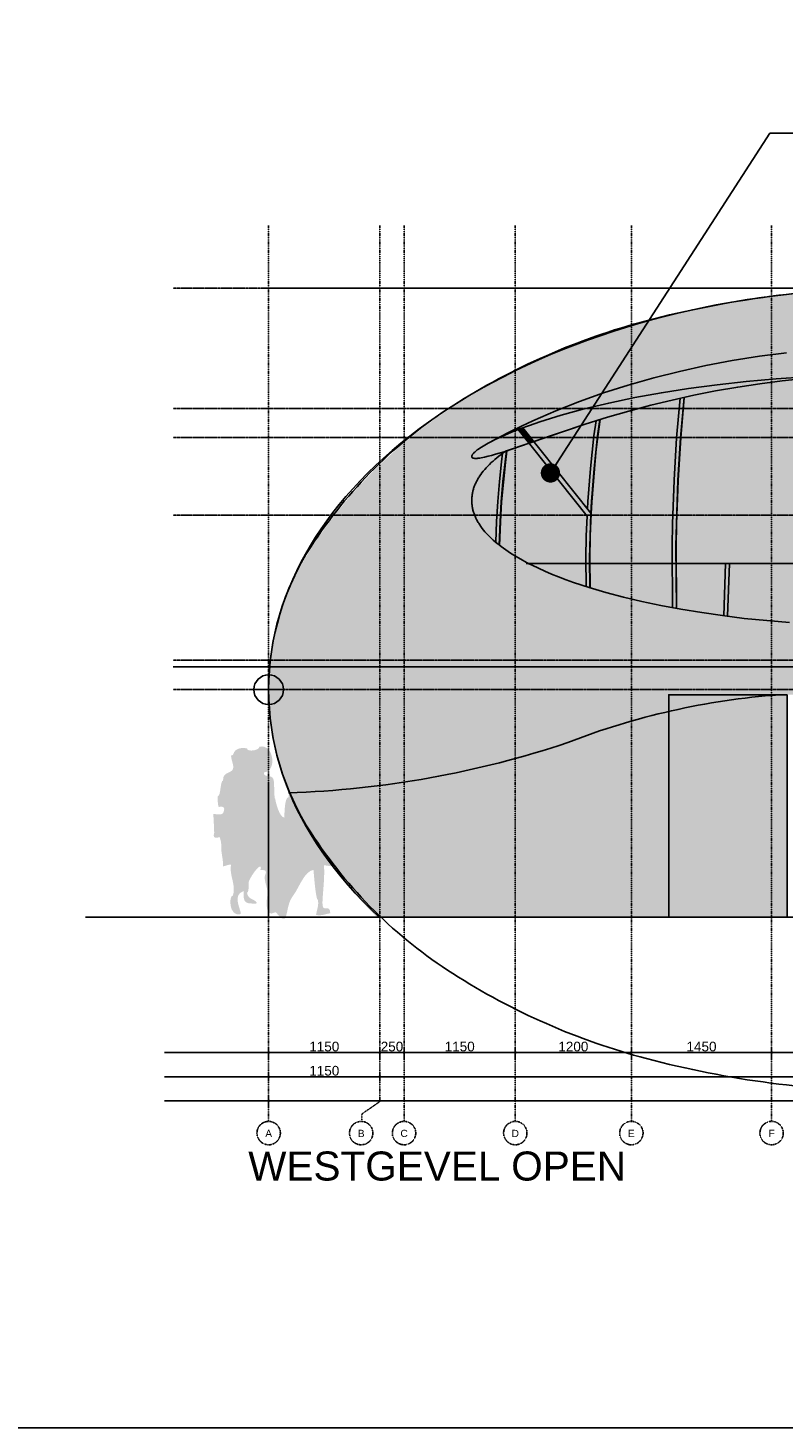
# Model space of a CAD drawing. Header units: metres. Extents: x 135527 to 1530300, y -118103 to -69281.
# Tile 66 of 88: x 200288 to 208094, y -99616 to -85147. Entities that reach past the tile are written whole.
import ezdxf
from ezdxf.enums import TextEntityAlignment as Align

# ---------------------------------------------------------------- set-up
doc = ezdxf.new("R2010")
doc.units = ezdxf.units.M
doc.header["$LTSCALE"] = 0.1
doc.header["$PDMODE"] = 35
for name, pattern in [('ACAD_ISO03W100', [30, 12, -18]), ('DASHDOT', [1, 0.5, -0.25, 0, -0.25]), ('DASHDOT2', [12.7, 6.35, -3.175, 0, -3.175]), ('HIDDEN', [0.375, 0.25, -0.125]), ('HIDDEN2', [4.7625, 3.175, -1.5875])]:
    doc.linetypes.add(name, pattern=pattern)
doc.layers.get('DEFPOINTS').update_dxf_attribs({"color": 6})
for name, color, linetype in [('_01-STRAMIENEN', 8, 'DASHDOT2'), ('_02-section-thick', 3, 'Continuous'), ('_02Constructie', 2, 'Continuous'), ('_03-PROJECTION', 1, 'Continuous'), ('_04-HIDDEN', 7, 'HIDDEN2'), ('_05-TEXT', 8, 'Continuous'), ('_05text100', 8, 'Continuous'), ('_06-DIMENSIONS', 7, 'Continuous'), ('_11-BLOCKS', 7, 'Continuous')]:
    doc.layers.add(name, color=color, linetype=linetype)
doc.layers.add('_01Hulplijnen', color=6, linetype='Continuous', plot=False)
doc.layers.add('_07Mensen', color=8, linetype='Continuous', transparency=0.5)
for name, color, linetype, true_color in [('_09_afdruiprand', 7, 'Continuous', 0xd49d1c), ('_09_hatch_kleur', 7, 'Continuous', 0x87ded1), ('_09_hatch_zand_licht', 7, 'Continuous', 0xf4e799)]:
    doc.layers.add(name, color=color, linetype=linetype, true_color=true_color)
doc.styles.add('NIO 1_100 groot', font='arial.ttf', dxfattribs={"height": 300})
doc.styles.add('NIO 1_100 klein', font='arial.ttf', dxfattribs={"height": 200})
doc.styles.add('NIOstandard', font='arial.ttf')
doc.dimstyles.new('NIO-5-KLEIN', dxfattribs={"dimtxt": 10, "dimasz": 1, "dimexe": 2, "dimexo": 5, "dimgap": 1, "dimtad": 1, "dimdec": 0, "dimzin": 0, "dimdsep": 46, "dimtxsty": 'NIOstandard', "dimblk1": 'MAATSTR', "dimblk2": 'MAATSTR', "dimsah": 1, "dimcen": 0, "dimdle": 1.5, "dimse1": 1, "dimse2": 1, "dimclrd": 7, "dimclre": 256, "dimclrt": 256, "dimazin": 0, "dimtfac": 1, "dimtdec": 0, "dimtofl": 0, "dimtmove": 1, "dimatfit": 2, "dimldrblk": 'MAATSTR', "dimfxl": 1, "dimtvp": 1, "dimtolj": 1, "dimtzin": 0, "dimarcsym": 0})
doc.dimstyles.new('NIO-50-KLEIN', dxfattribs={"dimtxt": 100, "dimasz": 10, "dimexe": 2, "dimexo": 5, "dimgap": 10, "dimtad": 1, "dimdec": 0, "dimzin": 0, "dimdsep": 46, "dimtxsty": 'NIOstandard', "dimblk1": 'MAATSTR', "dimblk2": 'MAATSTR', "dimsah": 1, "dimcen": 0, "dimdle": 1.5, "dimse1": 1, "dimse2": 1, "dimclrd": 7, "dimclre": 256, "dimclrt": 256, "dimazin": 0, "dimtfac": 1, "dimtdec": 0, "dimtofl": 0, "dimtmove": 1, "dimatfit": 2, "dimldrblk": 'MAATSTR', "dimfxl": 1, "dimtvp": 1, "dimtolj": 1, "dimtzin": 0, "dimarcsym": 0})

# ---------------------------------------------------------------- blocks, each defined once
blk = doc.blocks.new('as')
at = {"layer": '_01-STRAMIENEN', "ltscale": 0.4}
blk.add_circle((0, 1209), 1209, dxfattribs=at)
at = {"layer": '_01-STRAMIENEN', "ltscale": 0.4, "style": 'NIOstandard'}
blk.add_attdef('R01', text='', height=750, dxfattribs=at).set_placement((0, 801), align=Align.CENTER)
blk = doc.blocks.new('refpoint')
at = {"layer": '_01Hulplijnen'}
for p, q in [((0, 307), (0, -307)), ((307, 0), (-307, 0))]:
    blk.add_line(p, q, dxfattribs=at)
blk.add_circle((0, 0), 307, dxfattribs=at)
blk = doc.blocks.new('MAATSTR')
at = {"linetype": 'Continuous'}
for p, q in [((0, 5), (0, -5)), ((-4.167, 0), (4.167, 0))]:
    blk.add_line(p, q, dxfattribs=at)
at = {"linetype": 'Continuous', "const_width": 1.5}
blk.add_lwpolyline([(-0.75, 0, 1), (0.75, 0, 1)], format="xyb", close=True, dxfattribs=at)
blk = doc.blocks.new('*D327')
at = {"layer": '_06-DIMENSIONS', "color": 7, "lineweight": -2, "transparency": 16777216}
blk.add_line((-1790, -1400), (-660, -1400), dxfattribs=at)
at = {"layer": 'DEFPOINTS', "color": 0, "transparency": 16777216}
for p in [(-1800, 0), (-650, 0), (-650, -1400)]:
    blk.add_point(p, dxfattribs=at)
at = {"layer": '_06-DIMENSIONS', "color": 7, "lineweight": -2, "transparency": 16777216, "xscale": 10, "yscale": 10, "zscale": 10, "rotation": 180}
blk.add_blockref('MAATSTR', (-1800, -1400), dxfattribs=at)
at = {"layer": '_06-DIMENSIONS', "color": 7, "lineweight": -2, "transparency": 16777216, "xscale": 10, "yscale": 10, "zscale": 10}
blk.add_blockref('MAATSTR', (-650, -1400), dxfattribs=at)
at = {"layer": '_06-DIMENSIONS', "transparency": 16777216, "insert": (-1225, -1339), "char_height": 100, "attachment_point": 5, "style": 'NIOstandard'}
blk.add_mtext('\\A1;1150', dxfattribs=at)
blk = doc.blocks.new('*D328')
at = {"layer": '_06-DIMENSIONS', "color": 7, "lineweight": -2, "transparency": 16777216}
blk.add_line((-390, -1400), (740, -1400), dxfattribs=at)
at = {"layer": 'DEFPOINTS', "color": 0, "transparency": 16777216}
for p in [(-400, 0), (750, -1400), (750, -1400)]:
    blk.add_point(p, dxfattribs=at)
at = {"layer": '_06-DIMENSIONS', "color": 7, "lineweight": -2, "transparency": 16777216, "xscale": 10, "yscale": 10, "zscale": 10, "rotation": 180}
blk.add_blockref('MAATSTR', (-400, -1400), dxfattribs=at)
at = {"layer": '_06-DIMENSIONS', "color": 7, "lineweight": -2, "transparency": 16777216, "xscale": 10, "yscale": 10, "zscale": 10}
blk.add_blockref('MAATSTR', (750, -1400), dxfattribs=at)
at = {"layer": '_06-DIMENSIONS', "transparency": 16777216, "insert": (175, -1339), "char_height": 100, "attachment_point": 5, "style": 'NIOstandard'}
blk.add_mtext('\\A1;1150', dxfattribs=at)
blk = doc.blocks.new('*D329')
at = {"layer": '_06-DIMENSIONS', "color": 7, "lineweight": -2, "transparency": 16777216}
blk.add_line((760, -1400), (1940, -1400), dxfattribs=at)
at = {"layer": 'DEFPOINTS', "color": 0, "transparency": 16777216}
for p in [(750, -1400), (1950, -1400), (1950, -1400)]:
    blk.add_point(p, dxfattribs=at)
at = {"layer": '_06-DIMENSIONS', "color": 7, "lineweight": -2, "transparency": 16777216, "xscale": 10, "yscale": 10, "zscale": 10, "rotation": 180}
blk.add_blockref('MAATSTR', (750, -1400), dxfattribs=at)
at = {"layer": '_06-DIMENSIONS', "color": 7, "lineweight": -2, "transparency": 16777216, "xscale": 10, "yscale": 10, "zscale": 10}
blk.add_blockref('MAATSTR', (1950, -1400), dxfattribs=at)
at = {"layer": '_06-DIMENSIONS', "transparency": 16777216, "insert": (1350, -1339), "char_height": 100, "attachment_point": 5, "style": 'NIOstandard'}
blk.add_mtext('\\A1;1200', dxfattribs=at)
blk = doc.blocks.new('*D330')
at = {"layer": '_06-DIMENSIONS', "color": 7, "lineweight": -2, "transparency": 16777216}
blk.add_line((1960, -1400), (3390, -1400), dxfattribs=at)
at = {"layer": 'DEFPOINTS', "color": 0, "transparency": 16777216}
for p in [(1950, -1393), (3400, -1400), (3400, -1400)]:
    blk.add_point(p, dxfattribs=at)
at = {"layer": '_06-DIMENSIONS', "color": 7, "lineweight": -2, "transparency": 16777216, "xscale": 10, "yscale": 10, "zscale": 10, "rotation": 180}
blk.add_blockref('MAATSTR', (1950, -1400), dxfattribs=at)
at = {"layer": '_06-DIMENSIONS', "color": 7, "lineweight": -2, "transparency": 16777216, "xscale": 10, "yscale": 10, "zscale": 10}
blk.add_blockref('MAATSTR', (3400, -1400), dxfattribs=at)
at = {"layer": '_06-DIMENSIONS', "transparency": 16777216, "insert": (2675, -1339), "char_height": 100, "attachment_point": 5, "style": 'NIOstandard'}
blk.add_mtext('\\A1;1450', dxfattribs=at)
blk = doc.blocks.new('*D331')
at = {"layer": '_06-DIMENSIONS', "color": 7, "lineweight": -2, "transparency": 16777216}
blk.add_line((3410, -1400), (4690, -1400), dxfattribs=at)
at = {"layer": 'DEFPOINTS', "color": 0, "transparency": 16777216}
for p in [(3400, -1395), (4700, -1400), (4700, -1400)]:
    blk.add_point(p, dxfattribs=at)
at = {"layer": '_06-DIMENSIONS', "color": 7, "lineweight": -2, "transparency": 16777216, "xscale": 10, "yscale": 10, "zscale": 10, "rotation": 180}
blk.add_blockref('MAATSTR', (3400, -1400), dxfattribs=at)
at = {"layer": '_06-DIMENSIONS', "color": 7, "lineweight": -2, "transparency": 16777216, "xscale": 10, "yscale": 10, "zscale": 10}
blk.add_blockref('MAATSTR', (4700, -1400), dxfattribs=at)
at = {"layer": '_06-DIMENSIONS', "transparency": 16777216, "insert": (4050, -1339), "char_height": 100, "attachment_point": 5, "style": 'NIOstandard'}
blk.add_mtext('\\A1;1300', dxfattribs=at)
blk = doc.blocks.new('*D338')
at = {"layer": '_06-DIMENSIONS', "color": 7, "lineweight": -2, "transparency": 16777216}
blk.add_line((-1790, -1650), (-660, -1650), dxfattribs=at)
at = {"layer": 'DEFPOINTS', "color": 0, "transparency": 16777216}
for p in [(-1800, 0), (-650, 0), (-650, -1650)]:
    blk.add_point(p, dxfattribs=at)
at = {"layer": '_06-DIMENSIONS', "color": 7, "lineweight": -2, "transparency": 16777216, "xscale": 10, "yscale": 10, "zscale": 10, "rotation": 180}
blk.add_blockref('MAATSTR', (-1800, -1650), dxfattribs=at)
at = {"layer": '_06-DIMENSIONS', "color": 7, "lineweight": -2, "transparency": 16777216, "xscale": 10, "yscale": 10, "zscale": 10}
blk.add_blockref('MAATSTR', (-650, -1650), dxfattribs=at)
at = {"layer": '_06-DIMENSIONS', "transparency": 16777216, "insert": (-1225, -1589), "char_height": 100, "attachment_point": 5, "style": 'NIOstandard'}
blk.add_mtext('\\A1;1150', dxfattribs=at)
blk = doc.blocks.new('*D339')
at = {"layer": '_06-DIMENSIONS', "color": 7, "lineweight": -2, "transparency": 16777216}
blk.add_line((-640, -1650), (10040, -1650), dxfattribs=at)
at = {"layer": 'DEFPOINTS', "color": 0, "transparency": 16777216}
for p in [(-650, 0), (10050, 0), (10050, -1650)]:
    blk.add_point(p, dxfattribs=at)
at = {"layer": '_06-DIMENSIONS', "color": 7, "lineweight": -2, "transparency": 16777216, "xscale": 10, "yscale": 10, "zscale": 10, "rotation": 180}
blk.add_blockref('MAATSTR', (-650, -1650), dxfattribs=at)
at = {"layer": '_06-DIMENSIONS', "color": 7, "lineweight": -2, "transparency": 16777216, "xscale": 10, "yscale": 10, "zscale": 10}
blk.add_blockref('MAATSTR', (10050, -1650), dxfattribs=at)
at = {"layer": '_06-DIMENSIONS', "transparency": 16777216, "insert": (4700, -1589), "char_height": 100, "attachment_point": 5, "style": 'NIOstandard'}
blk.add_mtext('\\A1;10700', dxfattribs=at)
blk = doc.blocks.new('*D341')
at = {"layer": '_06-DIMENSIONS', "color": 7, "lineweight": -2, "transparency": 16777216}
blk.add_line((-1790, -1900), (11190, -1900), dxfattribs=at)
at = {"layer": 'DEFPOINTS', "color": 0, "transparency": 16777216}
for p in [(-1800, 0), (11200, 0), (11200, -1900)]:
    blk.add_point(p, dxfattribs=at)
at = {"layer": '_06-DIMENSIONS', "color": 7, "lineweight": -2, "transparency": 16777216, "xscale": 10, "yscale": 10, "zscale": 10, "rotation": 180}
blk.add_blockref('MAATSTR', (-1800, -1900), dxfattribs=at)
at = {"layer": '_06-DIMENSIONS', "color": 7, "lineweight": -2, "transparency": 16777216, "xscale": 10, "yscale": 10, "zscale": 10}
blk.add_blockref('MAATSTR', (11200, -1900), dxfattribs=at)
at = {"layer": '_06-DIMENSIONS', "transparency": 16777216, "insert": (4700, -1839), "char_height": 100, "attachment_point": 5, "style": 'NIOstandard'}
blk.add_mtext('\\A1;13000', dxfattribs=at)
blk = doc.blocks.new('*D347')
at = {"layer": '_06-DIMENSIONS', "color": 7, "lineweight": -2, "transparency": 16777216}
blk.add_line((-640, -1400), (-410, -1400), dxfattribs=at)
at = {"layer": 'DEFPOINTS', "color": 0, "transparency": 16777216}
for p in [(-650, 0), (-400, 0), (-400, -1400)]:
    blk.add_point(p, dxfattribs=at)
at = {"layer": '_06-DIMENSIONS', "color": 7, "lineweight": -2, "transparency": 16777216, "xscale": 10, "yscale": 10, "zscale": 10, "rotation": 180}
blk.add_blockref('MAATSTR', (-650, -1400), dxfattribs=at)
at = {"layer": '_06-DIMENSIONS', "color": 7, "lineweight": -2, "transparency": 16777216, "xscale": 10, "yscale": 10, "zscale": 10}
blk.add_blockref('MAATSTR', (-400, -1400), dxfattribs=at)
at = {"layer": '_06-DIMENSIONS', "transparency": 16777216, "insert": (-525, -1339), "char_height": 100, "attachment_point": 5, "style": 'NIOstandard'}
blk.add_mtext('\\A1;250', dxfattribs=at)
blk = doc.blocks.new('*U396')
at = {"layer": '_01-STRAMIENEN', "color": 253, "linetype": 'HIDDEN', "ltscale": 40}
for points in [[(-14152, 6500), (1244, 6500)], [(-14152, 5255), (1244, 5255)], [(-14152, 4955), (1244, 4955)], [(-14152, 4155), (1244, 4155)], [(-14152, 2655), (1244, 2655)], [(-14152, 2350), (1244, 2350)], [(-14152, 0), (1244, 0)]]:
    blk.add_lwpolyline(points, dxfattribs=at)
at = {"layer": '_01Hulplijnen', "ltscale": 40}
blk.add_lwpolyline([(-14152, 2585), (1244, 2585)], dxfattribs=at)
blk = doc.blocks.new('hatches_voorgevel')
at = {"layer": '_02Constructie'}
h = blk.add_hatch(dxfattribs=at)
h.set_pattern_fill('AR-SAND', color=253, scale=5)
h.set_pattern_definition([(37.5, (-193163.63, 91985.2), (-8.00016, 244.70662), [0, -193.04, 0, -215.9, 0, -206.375]), (7.5, (-193163.63, 91985.2), (224.76164, 358.41255), [0, -104.14, 0, -173.99, 0, -66.675]), (327.5, (-193319.84, 91985.2), (395.49619, 0.7186), [0, -63.5, 0, -228.6, 0, -298.45]), (317.5, (-193319.84, 91985.2), (381.77823, 111.46466), [0, -31.75, 0, -149.86, 0, -171.45])])
edge = h.paths.add_edge_path()
edge.add_line((-5381, -2350), (-1150, -2350))
edge.add_line((-1150, -2350), (-1150, -53))
edge.add_line((-1150, -53), (1123, -53))
edge.add_line((1123, -53), (1123, -2350))
edge.add_line((1123, -2350), (5362, -2350))
edge.add_arc((1957, 1148), 4882, 314.2289, 327.3117)
edge.add_arc((3759, -8), 2741, 327.3117, 360.167)
edge.add_arc((3759, -8), 2741, 0.167, 33.0223)
edge.add_arc((1964, -1174), 4882, 33.0223, 57.492)
edge.add_arc((785, -3024), 7075, 57.492, 75.2892)
edge.add_arc((17, -5950), 10100, 75.2892, 90.167)
edge.add_arc((17, -5950), 10100, 90.167, 105.0449)
edge.add_arc((-768, -3029), 7075, 105.0449, 122.8421)
edge.add_arc((-1957, -1186), 4882, 122.8421, 147.3117)
edge.add_arc((-3759, -30), 2741, 147.3117, 180.167)
edge.add_arc((-3759, -30), 2741, 180.167, 213.0223)
edge.add_arc((-1964, 1137), 4882, 213.0223, 225.5791)
at = {"layer": '_09_hatch_zand_licht'}
h = blk.add_hatch(color=41, dxfattribs=at)
h.dxf.hatch_style = 1
h.set_gradient(color1=(250, 237, 163), color2=(223, 195, 129), rotation=90, tint=1, name='INVCYLINDER')
edge = h.paths.add_edge_path()
edge.add_line((-5381, -2350), (-1138, -2350))
edge.add_line((-1138, -2350), (-1138, -53))
edge.add_line((-1138, -53), (1123, -53))
edge.add_line((1123, -53), (1123, -2350))
edge.add_line((1123, -2350), (5362, -2350))
edge.add_arc((1957, 1148), 4882, 314.2289, 327.3117)
edge.add_arc((3759, -8), 2741, 327.3117, 360.167)
edge.add_arc((3759, -8), 2741, 0.167, 33.0223)
edge.add_arc((1964, -1174), 4882, 33.0223, 57.492)
edge.add_arc((785, -3024), 7075, 57.492, 75.2892)
edge.add_arc((17, -5950), 10100, 75.2892, 90.167)
edge.add_arc((17, -5950), 10100, 90.167, 105.0449)
edge.add_arc((-768, -3029), 7075, 105.0449, 122.8421)
edge.add_arc((-1957, -1186), 4882, 122.8421, 147.3117)
edge.add_arc((-3759, -30), 2741, 147.3117, 180.167)
edge.add_arc((-3759, -30), 2741, 180.167, 213.0223)
edge.add_arc((-1964, 1137), 4882, 213.0223, 225.5791)
blk = doc.blocks.new('people')
at = {"layer": '_07Mensen'}
h = blk.add_hatch(color=256, dxfattribs=at)
edge = h.paths.add_edge_path()
edge.add_spline(control_points=[(200087, -58555), (200087, -58617), (200160, -58571), (200185, -58622), (200200, -58652), (200189, -58830), (200206, -58830), (200206, -58857), (200250, -59022), (200298, -59022), (200302, -58987), (200299, -58812), (200343, -58812), (200343, -58773), (200352, -58753), (200382, -58727), (200404, -58708), (200436, -58695), (200452, -58664), (200479, -58614), (200427, -58614), (200417, -58564), (200434, -58564), (200443, -58573), (200444, -58592), (200443, -58558), (200453, -58525), (200453, -58491), (200444, -58494), (200435, -58497), (200426, -58500), (200426, -58355), (200629, -58382), (200658, -58506), (200670, -58559), (200651, -58586), (200624, -58622), (200593, -58665), (200657, -58729), (200691, -58729), (200691, -58740), (200674, -58753), (200682, -58775), (200702, -58775), (200700, -58827), (200700, -58842), (200700, -58875), (200700, -58907), (200700, -58940), (200722, -58949), (200731, -58946), (200728, -58931), (200782, -58938), (200748, -58913), (200801, -58903), (200781, -58950), (200837, -58934), (200812, -58968), (200790, -58998), (200752, -59024), (200719, -59040), (200698, -59111), (200729, -59149), (200767, -59178), (200820, -59218), (200793, -59388), (200838, -59388), (200846, -59423), (200843, -59457), (200827, -59489), (200802, -59548), (200767, -59516), (200709, -59516), (200718, -59645), (200698, -59772), (200693, -59900), (200687, -60022), (200774, -59904), (200774, -60011), (200717, -60020), (200690, -60039), (200627, -60029), (200631, -59987), (200660, -59925), (200645, -59873), (200624, -59873), (200604, -59599), (200600, -59562), (200505, -59578), (200451, -59747), (200393, -59825), (200337, -59900), (200340, -59959), (200316, -60043), (200291, -60126), (200206, -59981), (200206, -60001), (200087, -60068), (200119, -59860), (200124, -59813), (200129, -59759), (200100, -59704), (200096, -59651), (200091, -59601), (200149, -59562), (200050, -59562), (200053, -59553), (200057, -59544), (200060, -59535), (200050, -59538), (200047, -59535), (200050, -59526), (200005, -59538), (199912, -59699), (199931, -59699), (199930, -59716), (199933, -59800), (199913, -59800), (199924, -59878), (200014, -59865), (200014, -59910), (199894, -59913), (199875, -59910), (199877, -59782), (199754, -59823), (199854, -59976), (199849, -60020), (199725, -60055), (199722, -59828), (199767, -59828), (199805, -59723), (199725, -59616), (199748, -59507), (199718, -59507), (199682, -59526), (199666, -59526), (199666, -59440), (199645, -59392), (199647, -59321), (199648, -59287), (199642, -59255), (199629, -59223), (199578, -59242), (199560, -59227), (199574, -59179), (199572, -59114), (199568, -59050), (199565, -58985), (199600, -58985), (199665, -59007), (199673, -58957), (199687, -58917), (199670, -58902), (199620, -58912), (199608, -58879), (199611, -58838), (199611, -58802), (199643, -58802), (199636, -58638), (199666, -58638), (199666, -58584), (199685, -58573), (199740, -58548), (199805, -58518), (199750, -58448), (199748, -58381), (199783, -58381), (199766, -58350), (199793, -58329), (199825, -58303), (199874, -58298), (199913, -58308), (199913, -58345), (200041, -58331), (200041, -58290), (200194, -58254), (200225, -58552), (200087, -58555)], knot_values=[0, 0, 0, 0, 1, 1, 1, 2, 2, 2, 3, 3, 3, 4, 4, 4, 5, 5, 5, 6, 6, 6, 7, 7, 7, 8, 8, 8, 9, 9, 9, 10, 10, 10, 11, 11, 11, 12, 12, 12, 13, 13, 13, 14, 14, 14, 15, 15, 15, 16, 16, 16, 17, 17, 17, 18, 18, 18, 19, 19, 19, 20, 20, 20, 21, 21, 21, 22, 22, 22, 23, 23, 23, 24, 24, 24, 25, 25, 25, 26, 26, 26, 27, 27, 27, 28, 28, 28, 29, 29, 29, 30, 30, 30, 31, 31, 31, 32, 32, 32, 33, 33, 33, 34, 34, 34, 35, 35, 35, 36, 36, 36, 37, 37, 37, 38, 38, 38, 39, 39, 39, 40, 40, 40, 41, 41, 41, 42, 42, 42, 43, 43, 43, 44, 44, 44, 45, 45, 45, 46, 46, 46, 47, 47, 47, 48, 48, 48, 49, 49, 49, 50, 50, 50, 51, 51, 51, 52, 52, 52, 53, 53, 53, 54, 54, 54, 55, 55, 55, 56, 56, 56, 57, 57, 57, 58, 58, 58, 59, 59, 59, 59], degree=3, periodic=0)
at = {"layer": '_01Hulplijnen'}
for points in [[(200137, -60050), (200137, -58665)], [(199454, -60050), (200820, -60050)]]:
    blk.add_lwpolyline(points, dxfattribs=at)
blk = doc.blocks.new('gevel_nieuw')
h = blk.add_hatch(color=255)
h.dxf.hatch_style = 1
h.paths.add_polyline_path([(5381, 5611), (5614, 5607), (5846, 5599), (6080, 5585), (6313, 5566), (6545, 5542), (6776, 5512), (7007, 5477), (7238, 5437), (7462, 5392), (7685, 5343), (7909, 5288), (8135, 5228), (8356, 5164), (8818, 5016), (9164, 4897), (9410, 4814), (9452, 4784), (9472, 4768), (9492, 4753), (9510, 4738), (9528, 4722), (9546, 4706), (9563, 4690), (9578, 4675), (9594, 4659), (9608, 4643), (9623, 4627), (9636, 4612), (9648, 4596), (9660, 4580), (9671, 4564), (9682, 4548), (9692, 4532), (9701, 4516), (9710, 4500), (9717, 4484), (9721, 4476), (9724, 4468), (9728, 4460), (9731, 4451), (9734, 4443), (9737, 4435), (9739, 4427), (9742, 4419), (9744, 4411), (9746, 4403), (9748, 4394), (9750, 4386), (9752, 4378), (9753, 4370), (9754, 4362), (9756, 4353), (9757, 4345), (9757, 4337), (9758, 4329), (9758, 4321), (9759, 4313), (9759, 4305), (9758, 4296), (9758, 4287), (9758, 4278), (9757, 4269), (9756, 4260), (9755, 4252), (9754, 4243), (9752, 4234), (9750, 4225), (9748, 4216), (9746, 4206), (9743, 4197), (9741, 4188), (9738, 4179), (9735, 4170), (9732, 4161), (9728, 4152), (9724, 4143), (9721, 4134), (9716, 4125), (9712, 4116), (9708, 4107), (9703, 4099), (9698, 4090), (9693, 4081), (9688, 4072), (9677, 4054), (9664, 4036), (9651, 4019), (9637, 4001), (9622, 3983), (9607, 3966), (9591, 3949), (9574, 3931), (9556, 3914), (9538, 3897), (9519, 3880), (9498, 3863), (9476, 3845), (9454, 3828), (9432, 3812), (9408, 3795), (9384, 3778), (9334, 3746), (9279, 3713), (9223, 3681), (9162, 3649), (9100, 3618), (9034, 3588), (8967, 3559), (8895, 3529), (8822, 3500), (8745, 3472), (8667, 3445), (8501, 3392), (8327, 3342), (8142, 3295), (7950, 3250), (7747, 3209), (7539, 3172), (7326, 3138), (7101, 3107), (6873, 3080), (6643, 3057), (6412, 3038), (5931, 3011), (5448, 3000), (4963, 3005), (4479, 3026), (4244, 3043), (4008, 3063), (3774, 3087), (3551, 3115), (3336, 3146), (3120, 3181), (2914, 3220), (2717, 3261), (2528, 3306), (2345, 3354), (2172, 3405), (2008, 3459), (1932, 3486), (1855, 3515), (1783, 3544), (1712, 3574), (1647, 3604), (1582, 3635), (1523, 3665), (1464, 3697), (1410, 3728), (1357, 3762), (1309, 3794), (1285, 3811), (1261, 3828), (1240, 3845), (1219, 3861), (1199, 3879), (1178, 3896), (1161, 3913), (1143, 3930), (1126, 3947), (1109, 3965), (1094, 3982), (1080, 3999), (1065, 4017), (1052, 4036), (1040, 4053), (1029, 4070), (1023, 4079), (1018, 4088), (1013, 4097), (1008, 4107), (1004, 4115), (1000, 4124), (996, 4133), (992, 4142), (988, 4150), (985, 4159), (981, 4169), (978, 4178), (975, 4186), (973, 4195), (970, 4204), (968, 4213), (966, 4222), (964, 4232), (962, 4241), (961, 4250), (960, 4259), (959, 4268), (958, 4277), (957, 4286), (957, 4296), (957, 4305), (957, 4314), (957, 4323), (958, 4332), (959, 4341), (960, 4350), (961, 4359), (962, 4368), (964, 4377), (965, 4386), (967, 4394), (969, 4404), (972, 4413), (974, 4422), (977, 4431), (980, 4440), (983, 4448), (987, 4457), (990, 4466), (994, 4475), (999, 4484), (1003, 4493), (1007, 4502), (1012, 4511), (1017, 4520), (1022, 4529), (1027, 4538), (1033, 4547), (1039, 4556), (1051, 4573), (1063, 4591), (1077, 4608), (1091, 4625), (1106, 4642), (1123, 4660), (1140, 4678), (1159, 4696), (1178, 4713), (1197, 4730), (1217, 4747), (1238, 4764), (1260, 4781), (1282, 4798), (1305, 4814), (1550, 4897), (2130, 5093), (2361, 5165), (2582, 5229), (2808, 5289), (3031, 5343), (3255, 5393), (3479, 5437), (3707, 5477), (3937, 5512), (4168, 5541), (4400, 5566), (4633, 5585), (4866, 5599), (5100, 5607), (5334, 5611)])
h = blk.add_hatch(color=255)
h.dxf.hatch_style = 1
h.paths.add_polyline_path([(1487, 5057), (1455, 5045), (1438, 5038), (1550, 4897), (1601, 4914)])
h = blk.add_hatch(color=253)
h.dxf.hatch_style = 1
h.paths.add_polyline_path([(5337, 3655), (5377, 3655), (9173, 3655), (9162, 3649), (9100, 3618), (9034, 3588), (8967, 3559), (8895, 3529), (8822, 3500), (8745, 3472), (8667, 3445), (8501, 3392), (8327, 3342), (8142, 3295), (7950, 3250), (7747, 3209), (7539, 3172), (7326, 3138), (7101, 3107), (6873, 3080), (6643, 3057), (6412, 3038), (5931, 3011), (5448, 3000), (4963, 3005), (4479, 3026), (4244, 3043), (4008, 3063), (3774, 3087), (3551, 3115), (3336, 3146), (3120, 3181), (2914, 3220), (2717, 3261), (2528, 3306), (2345, 3354), (2172, 3405), (2008, 3459), (1932, 3486), (1855, 3515), (1783, 3544), (1712, 3574), (1647, 3604), (1582, 3635), (1542, 3655), (5337, 3655)])
at = {"layer": '_09_hatch_kleur'}
h = blk.add_hatch(color=256, dxfattribs=at)
h.dxf.hatch_style = 1
h.paths.add_polyline_path([(2130, 5093), (2361, 5165), (2582, 5229), (2808, 5289), (3031, 5343), (3153, 5370), (3153, 5371), (3155, 5371), (3155, 5371), (3255, 5393), (3479, 5437), (3707, 5477), (3937, 5512), (4168, 5541), (4400, 5566), (4633, 5585), (4866, 5599), (5100, 5607), (5278, 5610), (5046, 5608), (4729, 5598), (4418, 5583), (4106, 5562), (3793, 5534), (3494, 5501), (3200, 5462), (2918, 5418), (2642, 5368), (2374, 5312), (2121, 5252), (1882, 5187), (1771, 5153), (1660, 5118), (1554, 5081), (1487, 5057), (1600, 4915)])
h = blk.add_hatch(color=256, dxfattribs=at)
h.dxf.hatch_style = 1
h.paths.add_polyline_path([(1550, 4897), (1438, 5038), (1362, 5008), (1277, 4971), (1237, 4953), (1198, 4934), (1163, 4916), (1128, 4898), (1091, 4877), (1074, 4866), (1057, 4856), (1042, 4846), (1028, 4836), (1015, 4827), (1003, 4817), (998, 4813), (992, 4809), (988, 4804), (983, 4800), (979, 4796), (975, 4792), (972, 4788), (970, 4786), (969, 4784), (967, 4783), (966, 4781), (965, 4779), (963, 4777), (962, 4776), (962, 4774), (961, 4773), (961, 4772), (960, 4772), (960, 4771), (960, 4770), (959, 4769), (959, 4769), (959, 4768), (958, 4767), (958, 4766), (958, 4766), (958, 4765), (957, 4764), (957, 4763), (957, 4763), (957, 4762), (957, 4761), (957, 4761), (957, 4761), (957, 4760), (957, 4760), (957, 4760), (957, 4759), (957, 4759), (957, 4759), (957, 4758), (957, 4758), (957, 4758), (957, 4758), (957, 4757), (957, 4757), (957, 4757), (957, 4756), (957, 4756), (957, 4756), (957, 4755), (958, 4755), (958, 4755), (958, 4755), (958, 4754), (958, 4754), (958, 4754), (958, 4754), (958, 4753), (958, 4753), (959, 4753), (959, 4753), (959, 4752), (959, 4752), (959, 4752), (959, 4752), (959, 4751), (960, 4751), (960, 4751), (960, 4751), (960, 4750), (960, 4750), (960, 4750), (961, 4750), (961, 4750), (961, 4749), (961, 4749), (961, 4749), (962, 4748), (962, 4748), (963, 4748), (963, 4747), (964, 4747), (964, 4747), (965, 4746), (966, 4746), (966, 4745), (967, 4745), (968, 4745), (968, 4745), (969, 4744), (970, 4744), (970, 4744), (971, 4743), (972, 4743), (973, 4743), (974, 4742), (976, 4742), (978, 4742), (980, 4741), (982, 4741), (984, 4741), (987, 4740), (989, 4740), (991, 4740), (993, 4740), (996, 4740), (1001, 4740), (1007, 4740), (1013, 4740), (1019, 4741), (1025, 4741), (1032, 4742), (1040, 4743), (1054, 4745), (1071, 4749), (1089, 4752), (1128, 4762), (1163, 4771), (1202, 4782), (1291, 4809)])
at = {"layer": '_03-PROJECTION', "color": 2}
for points in [[(1133, 4900), (1245, 4960), (1359, 5018), (1473, 5074), (1589, 5128), (1828, 5231), (2071, 5327), (2321, 5416), (2575, 5497), (2840, 5572), (3106, 5639), (3378, 5699), (3651, 5751), (3931, 5795), (4213, 5831)], [(4244, 3043), (4008, 3063), (3774, 3087), (3551, 3115), (3336, 3146), (3120, 3181), (2914, 3220), (2717, 3261), (2528, 3306), (2345, 3354), (2172, 3405), (2008, 3459), (1932, 3486), (1855, 3515), (1783, 3544), (1712, 3574), (1647, 3604), (1582, 3635), (1523, 3665), (1464, 3697), (1410, 3728), (1357, 3762), (1309, 3794), (1285, 3811), (1261, 3828), (1240, 3845), (1219, 3861), (1199, 3879), (1178, 3896), (1161, 3913), (1143, 3930), (1126, 3947), (1109, 3965), (1094, 3982), (1080, 3999), (1065, 4017), (1052, 4036), (1040, 4053), (1029, 4070), (1023, 4079), (1018, 4088), (1013, 4097), (1008, 4107), (1004, 4115), (1000, 4124), (996, 4133), (992, 4142), (988, 4150), (985, 4159), (981, 4169), (978, 4178), (975, 4186), (973, 4195), (970, 4204), (968, 4213), (966, 4222), (964, 4232), (962, 4241), (961, 4250), (960, 4259), (959, 4268), (958, 4277), (957, 4286), (957, 4296), (957, 4305), (957, 4314), (957, 4323), (958, 4332), (959, 4341), (960, 4350), (961, 4359), (962, 4368), (964, 4377), (965, 4386), (967, 4394), (969, 4404), (972, 4413), (974, 4422), (977, 4431), (980, 4440), (983, 4448), (987, 4457), (990, 4466), (994, 4475), (999, 4484), (1003, 4493), (1007, 4502), (1012, 4511), (1017, 4520), (1022, 4529), (1027, 4538), (1033, 4547), (1039, 4556), (1051, 4573), (1063, 4591), (1077, 4608), (1091, 4625), (1106, 4642), (1123, 4660), (1140, 4678), (1159, 4696), (1178, 4713), (1197, 4730), (1217, 4747), (1238, 4764), (1260, 4781), (1282, 4798), (1305, 4814), (1550, 4897), (2130, 5093), (2361, 5165), (2582, 5229), (2808, 5289), (3031, 5343), (3255, 5393), (3479, 5437), (3707, 5477), (3937, 5512), (4168, 5541), (4400, 5566)], [(4418, 5583), (4106, 5562), (3793, 5534), (3494, 5501), (3200, 5462), (2918, 5418), (2642, 5368), (2374, 5312), (2121, 5252), (1882, 5187), (1771, 5153), (1660, 5118), (1554, 5081), (1455, 5045), (1362, 5008), (1277, 4971), (1237, 4953), (1198, 4934), (1163, 4916), (1128, 4898)], [(1128, 4898), (1091, 4877), (1074, 4866), (1057, 4856), (1042, 4846), (1028, 4836), (1015, 4827), (1003, 4817), (998, 4813), (992, 4809), (988, 4804), (983, 4800), (979, 4796), (975, 4792), (972, 4788), (970, 4786), (969, 4784), (967, 4783), (966, 4781), (965, 4779), (963, 4777), (962, 4776), (962, 4774), (961, 4773), (961, 4772), (960, 4772), (960, 4771), (960, 4770), (959, 4769), (959, 4769), (959, 4768), (958, 4767), (958, 4766), (958, 4766), (958, 4765), (957, 4764), (957, 4763), (957, 4763), (957, 4762), (957, 4761), (957, 4761), (957, 4761), (957, 4760), (957, 4760), (957, 4760), (957, 4759), (957, 4759), (957, 4759), (957, 4758), (957, 4758), (957, 4758), (957, 4758), (957, 4757), (957, 4757), (957, 4757), (957, 4756), (957, 4756), (957, 4756), (957, 4755), (958, 4755), (958, 4755), (958, 4755), (958, 4754), (958, 4754), (958, 4754), (958, 4754), (958, 4753), (958, 4753), (959, 4753), (959, 4753), (959, 4752), (959, 4752), (959, 4752), (959, 4752), (959, 4751), (960, 4751), (960, 4751), (960, 4751), (960, 4750), (960, 4750), (960, 4750), (961, 4750), (961, 4750), (961, 4749), (961, 4749), (961, 4749), (962, 4748), (962, 4748), (963, 4748), (963, 4747), (964, 4747), (964, 4747), (965, 4746), (966, 4746), (966, 4745), (967, 4745), (968, 4745), (968, 4745), (969, 4744), (970, 4744), (970, 4744), (971, 4743), (972, 4743), (973, 4743), (974, 4742), (976, 4742), (978, 4742), (980, 4741), (982, 4741), (984, 4741), (987, 4740), (989, 4740), (991, 4740), (993, 4740), (996, 4740), (1001, 4740), (1007, 4740), (1013, 4740), (1019, 4741), (1025, 4741), (1032, 4742), (1040, 4743), (1054, 4745), (1071, 4749), (1089, 4752), (1128, 4762), (1163, 4771), (1202, 4782), (1291, 4809), (1550, 4897)]]:
    blk.add_lwpolyline(points, dxfattribs=at)
at = {"layer": '_03-PROJECTION'}
for points in [[(1600, 4915), (2130, 5093), (2361, 5165), (2582, 5229), (2808, 5289), (3031, 5343), (3255, 5393), (3479, 5437), (3707, 5477), (3937, 5512), (4168, 5541), (4400, 5566), (4633, 5585), (4866, 5599), (5100, 5607), (5334, 5611)], [(3033, 3197), (3030, 3837), (3034, 4063), (3050, 4515), (3076, 4951), (3113, 5362)], [(3073, 3190), (3069, 3837), (3073, 4063), (3089, 4515), (3116, 4951), (3153, 5371)], [(3074, 3189), (3071, 3833), (3075, 4059), (3091, 4510), (3118, 4953), (3155, 5371)], [(2153, 4220), (2158, 4293), (2184, 4637), (2201, 4806), (2221, 4972), (2243, 5129)], [(2189, 4175), (2196, 4293), (2222, 4637), (2239, 4806), (2259, 4972), (2283, 5141)], [(2192, 4171), (2198, 4288), (2225, 4632), (2242, 4800), (2262, 4965), (2286, 5142)], [(2150, 4144), (1438, 5038)], [(1487, 5057), (2189, 4175)], [(4244, 3043), (4008, 3063), (3774, 3087), (3551, 3115), (3336, 3146), (3120, 3181), (2914, 3220), (2717, 3261), (2528, 3306), (2345, 3354), (2172, 3405), (2008, 3459), (1932, 3486), (1855, 3515), (1783, 3544), (1712, 3574), (1647, 3604), (1582, 3635), (1523, 3665), (1464, 3697), (1410, 3728), (1357, 3762), (1309, 3794), (1285, 3811), (1261, 3828), (1240, 3845), (1219, 3861), (1199, 3879), (1178, 3896), (1161, 3913), (1143, 3930), (1126, 3947), (1109, 3965), (1094, 3982), (1080, 3999), (1065, 4017), (1052, 4036), (1040, 4053), (1029, 4070), (1023, 4079), (1018, 4088), (1013, 4097), (1008, 4107), (1004, 4115), (1000, 4124), (996, 4133), (992, 4142), (988, 4150), (985, 4159), (981, 4169), (978, 4178), (975, 4186), (973, 4195), (970, 4204), (968, 4213), (966, 4222), (964, 4232), (962, 4241), (961, 4250), (960, 4259), (959, 4268), (958, 4277), (957, 4286), (957, 4296), (957, 4305), (957, 4314), (957, 4323), (958, 4332), (959, 4341), (960, 4350), (961, 4359), (962, 4368), (964, 4377), (965, 4386), (967, 4394), (969, 4404), (972, 4413), (974, 4422), (977, 4431), (980, 4440), (983, 4448), (987, 4457), (990, 4466), (994, 4475), (999, 4484), (1003, 4493), (1007, 4502), (1012, 4511), (1017, 4520), (1022, 4529), (1027, 4538), (1033, 4547), (1039, 4556), (1051, 4573), (1063, 4591), (1077, 4608), (1091, 4625), (1106, 4642), (1123, 4660), (1140, 4678), (1159, 4696), (1178, 4713), (1197, 4730), (1217, 4747), (1238, 4764), (1260, 4781), (1282, 4798), (1305, 4814)], [(1128, 4898), (1128, 4898)], [(1205, 3874), (1213, 4087), (1226, 4295), (1243, 4501), (1265, 4703), (1277, 4794)], [(1241, 3844), (1250, 4087), (1263, 4295), (1280, 4501), (1303, 4703), (1317, 4818)], [(1245, 3841), (1253, 4083), (1266, 4291), (1284, 4496), (1306, 4698), (1321, 4819)], [(2139, 3415), (2138, 3708), (2142, 3941), (2150, 4144)], [(2177, 3403), (2176, 3708), (2180, 3941), (2189, 4175)], [(2180, 3402), (2179, 3705), (2183, 3937), (2192, 4171)], [(1542, 3655), (5337, 3655)], [(4244, 3043), (4008, 3063), (3774, 3087), (3551, 3115), (3336, 3146), (3120, 3181), (2914, 3220), (2717, 3261), (2528, 3306), (2345, 3354), (2172, 3405), (2008, 3459), (1932, 3486), (1855, 3515), (1783, 3544), (1712, 3574), (1647, 3604), (1582, 3635), (1542, 3655), (5337, 3655)], [(3563, 3113), (3581, 3655)], [(3621, 3655), (3602, 3108)], [(3622, 3655), (3603, 3108)]]:
    blk.add_lwpolyline(points, dxfattribs=at)
blk = doc.blocks.new('*U326')
at = {"layer": '_01-STRAMIENEN', "linetype": 'DASHDOT', "ltscale": 40}
for points in [[(-1800, 7145.4), (-1800, -2112)], [(-650, 7145.4), (-650, -1906.2)], [(-400, 7145.4), (-400, -2112)], [(750, 7145.4), (750, -2112)], [(1950, 7145.4), (1950, -2112)], [(3400, 7145.4), (3400, -2112)]]:
    blk.add_lwpolyline(points, dxfattribs=at)
at = {"layer": '_01-STRAMIENEN', "linetype": 'ACAD_ISO03W100'}
blk.add_lwpolyline([(-838, -2112.1), (-838, -2036.9), (-650, -1906.2)], dxfattribs=at)
at = {"layer": '_01Hulplijnen'}
blk.add_line((-1800, 6500), (11200, 6500), dxfattribs=at)
blk.add_lwpolyline([(11200, 2350, 0.1448783), (10762.2, 3829.1, 0.1071742), (9296.2, 5284.5, 0.0775752), (7293.9, 6162.8, 0.0647253), (4700, 6500, 0.0647253), (2106.1, 6162.8, 0.0775752), (103.8, 5284.5, 0.1071742), (-1362.2, 3829.1, 0.1448783), (-1800, 2350, 0.1448783), (-1362.2, 870.9, 0.1071742), (103.8, -584.5, 0.0775752), (2106.1, -1462.8, 0.0647253), (4700, -1800, 0.0647253), (7293.9, -1462.8, 0.0775752), (9296.2, -584.5, 0.1071742), (10762.2, 870.9, 0.1448783)], format="xyb", close=True, dxfattribs=at)
at = {"layer": 'DEFPOINTS'}
for p, q in [((-2876.2, 0), (12251.6, 0)), ((-2876.2, -1400), (12251.6, -1400)), ((-2876.2, -1650), (12251.6, -1650)), ((-2876.2, -1900), (12251.6, -1900))]:
    blk.add_line(p, q, dxfattribs=at)
at = {"layer": '_04-HIDDEN', "xscale": -0.5, "yscale": 0.5}
blk.add_blockref('refpoint', (-1800, 2350), dxfattribs=at)
at = {"layer": '_11-BLOCKS'}
ref = blk.add_blockref('as', (-1800, -2353.7), dxfattribs=dict(at, xscale=0.1, yscale=0.1, zscale=0.1, rotation=5.805694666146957e-05))
ref.add_attrib('R01', 'A', dxfattribs={"ltscale": 0.4, "height": 75, "rotation": 0.00006, "style": 'NIOstandard'}).set_placement((-1800, -2273.6), align=Align.CENTER)
ref = blk.add_blockref('as', (-843.5, -2353.7), dxfattribs=dict(at, xscale=0.1, yscale=0.1, zscale=0.1, rotation=5.805694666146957e-05))
ref.add_attrib('R01', 'B', dxfattribs={"ltscale": 0.4, "height": 75, "rotation": 0.00006, "style": 'NIOstandard'}).set_placement((-843.5, -2273.6), align=Align.CENTER)
ref = blk.add_blockref('as', (-400, -2353.7), dxfattribs=dict(at, xscale=0.1, yscale=0.1, zscale=0.1, rotation=5.805694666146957e-05))
ref.add_attrib('R01', 'C', dxfattribs={"ltscale": 0.4, "height": 75, "rotation": 0.00006, "style": 'NIOstandard'}).set_placement((-400, -2273.6), align=Align.CENTER)
ref = blk.add_blockref('as', (750, -2353.7), dxfattribs=dict(at, xscale=0.1, yscale=0.1, zscale=0.1, rotation=5.805694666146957e-05))
ref.add_attrib('R01', 'D', dxfattribs={"ltscale": 0.4, "height": 75, "rotation": 0.00006, "style": 'NIOstandard'}).set_placement((750, -2273.6), align=Align.CENTER)
ref = blk.add_blockref('as', (1950, -2353.7), dxfattribs=dict(at, xscale=0.1, yscale=0.1, zscale=0.1, rotation=5.805694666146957e-05))
ref.add_attrib('R01', 'E', dxfattribs={"ltscale": 0.4, "height": 75, "rotation": 0.00006, "style": 'NIOstandard'}).set_placement((1950, -2273.6), align=Align.CENTER)
ref = blk.add_blockref('as', (3400, -2353.7), dxfattribs=dict(at, xscale=0.1, yscale=0.1, zscale=0.1, rotation=5.805694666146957e-05))
ref.add_attrib('R01', 'F', dxfattribs={"ltscale": 0.4, "height": 75, "rotation": 0.00006, "style": 'NIOstandard'}).set_placement((3400, -2273.6), align=Align.CENTER)
at = {"layer": '_06-DIMENSIONS'}
for base, p1, p2, picture, middle in [((-650, -1400), (-1800, 0), (-650, 0), '*D327', (-1225, -1338.9)), ((-650, -1650), (-1800, 0), (-650, 0), '*D338', (-1225, -1588.9)), ((11200, -1900), (-1800, 0), (11200, 0), '*D341', (4700, -1838.9)), ((10050, -1650), (-650, 0), (10050, 0), '*D339', (4700, -1588.9)), ((-400, -1400), (-650, 0), (-400, 0), '*D347', (-525, -1338.9)), ((750, -1400), (-400, 0), (750, -1400), '*D328', (175, -1338.9)), ((1950, -1400), (750, -1400), (1950, -1400), '*D329', (1350, -1338.9)), ((3400, -1400), (1950, -1392.5), (3400, -1400), '*D330', (2675, -1338.9)), ((4700, -1400), (3400, -1395.4), (4700, -1400), '*D331', (4050, -1338.9))]:
    dim = blk.add_linear_dim(base=base, p1=p1, p2=p2, dimstyle='NIO-50-KLEIN', dxfattribs=at)
    dim.commit()
    dim.dimension.update_dxf_attribs({"geometry": picture, "text_midpoint": middle})

msp = doc.modelspace()

# ---------------------------------------------------------------- hatches: boundary and pattern name
h = msp.add_hatch(color=253)
h.dxf.hatch_style = 1
edge = h.paths.add_edge_path()
edge.add_spline(control_points=[(209276.1, -91298.1), (209420.1, -91298), (209706.2, -91294.2), (210131.7, -91276.9), (210549.1, -91248.3), (210955.1, -91208.5), (211344.8, -91158.1), (211714.6, -91097.4), (212060.4, -91027.3), (212331.9, -90960.1), (212534.6, -90901.7), (212675.6, -90856.8), (212808.6, -90810), (212933.1, -90761.5), (213033.6, -90718), (213092.2, -90690.2), (213112.6, -90680.2)], knot_values=[1646.2950653, 1646.2950653, 1646.2950653, 1646.2950653, 2078.1924822, 2504.5261245, 2923.9798659, 3333.0178445, 3728.2552332, 4102.5612616, 4457.1396975, 4786.5538136, 4941.3899194, 5089.9944472, 5230.4261913, 5364.3393742, 5490.797497, 5558.922144, 5558.922144, 5558.922144, 5558.922144], degree=3, periodic=0)
edge.add_line((213112.6, -90680.2), (205439.6, -90680.2))
edge.add_spline(control_points=[(205439.6, -90680.2), (205463.7, -90692), (205538.5, -90727.2), (205670, -90782.5), (205839, -90844.6), (206022.1, -90903.5), (206218.7, -90959.2), (206427.7, -91011.2), (206648.2, -91059.4), (206879.2, -91103.6), (207205.1, -91157.8), (207632.6, -91213.9), (208164.9, -91262.2), (208716, -91291.5), (209088.5, -91298), (209276.1, -91298.1)], knot_values=[5558.922144, 5558.922144, 5558.922144, 5558.922144, 5639.5254154, 5806.7667418, 5986.8176198, 6179.5226107, 6383.6765226, 6599.7790172, 6825.4097941, 7060.8775573, 7305.3477557, 7816.399034, 8354.0406489, 8908.626528, 9471.5499946, 9471.5499946, 9471.5499946, 9471.5499946], degree=3, periodic=0)

# ---------------------------------------------------------------- linework, layer by layer
at = {"layer": '_01Hulplijnen'}
for points in [[(181160.5, -70538.1), (266768.4, -70538.1), (266768.4, -99615.7), (181160.5, -99615.7)], [(208136.9, -92038.5), (206911.7, -92038.5), (206911.7, -94335.2), (208136.9, -94335.2)]]:
    msp.add_lwpolyline(points, close=True, dxfattribs=at)
msp.add_ellipse((209275.8, -91985.2), major_axis=(-6500, 0.1), ratio=0.6384615, start_param=2.5396514, end_param=6.8851786, dxfattribs=at)
at = {"layer": '_02-section-thick'}
msp.add_lwpolyline([(200880.7, -94335.2), (218504.8, -94335.2)], dxfattribs=at)
at = {"layer": '_03-PROJECTION'}
msp.add_line((205439.6, -90680.2), (213112.6, -90680.2), dxfattribs=at)
at = {"layer": '_09_afdruiprand'}
msp.add_lwpolyline([(202980, -93052.4, 0.0719282), (205867.7, -92532.3, -0.0746803), (208050.9, -92038.5, 875.3178601)], format="xyb", dxfattribs=at)

# ---------------------------------------------------------------- block references
msp.add_blockref('gevel_nieuw', (203918.4, -94335.2))
msp.add_blockref('gevel_nieuw', (203918.4, -94335.2))
at = {"layer": '_02Constructie'}
for name, p in [('*U326', (204576.1, -94335.2)), ('*U396', (215939.9, -94335.2))]:
    msp.add_blockref(name, p, dxfattribs=at)
at = {"layer": '_03-PROJECTION'}
msp.add_blockref('hatches_voorgevel', (209276.1, -91985.2), dxfattribs=at)
at = {"layer": '_07Mensen'}
msp.add_blockref('people', (2639.1, -34285.1), dxfattribs=at)

# ---------------------------------------------------------------- texts
at = {"layer": '_05text100', "attachment_point": 1}
for s, insert, char_height, style in [('\\pi5649.9;pui, veiligheidsglas \\P\\pi5613.2;conform NEN 3569', (203120.4, -85590.2), 200, 'NIO 1_100 klein'), ('\\pi6124.8;polyester gevel\\P\\pi4753.3;RAL 6034 Pastelturquoise', (191680.9, -92606.5), 200, 'NIO 1_100 klein'), ('WESTGEVEL{\\fAcadEref|b0|i0|c0|p2; }OPEN', (202564.4, -96758.3), 300, 'NIO 1_100 groot')]:
    msp.add_mtext_dynamic_manual_height_columns(s, width=7965.952, gutter_width=1, heights=[0], dxfattribs=dict(at, insert=insert, char_height=char_height, style=style))
at = {"layer": '_05text100', "insert": (140505.1, -86699.4), "char_height": 100, "width": 7965.952, "attachment_point": 1, "style": 'NIO 1_100 klein'}
msp.add_mtext('\\pi6116.8;polyester afdekkap installaties\\P\\pi6688.5;ingestrooid met zand', dxfattribs=at)

# ---------------------------------------------------------------- leaders
at = {"layer": '_05-TEXT', "ltscale": 100}
msp.add_leader([(205689.5, -89745.6), (207958.1, -86232.9), (211125, -86232.9)], dimstyle='NIO-5-KLEIN', override={"dimasz": 200, "dimldrblk": 'Dot'}, dxfattribs=at)

doc.saveas('drawing.dxf')
